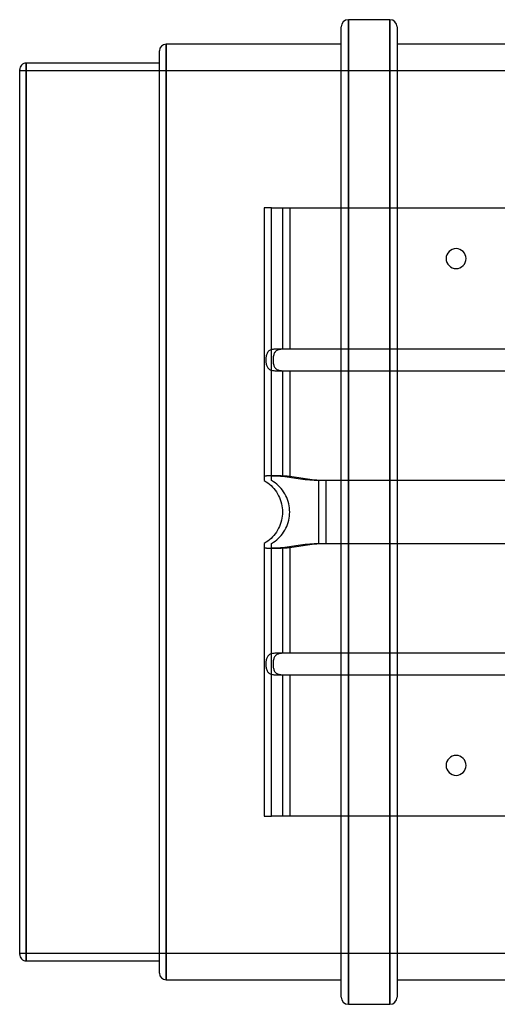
# Model space of a CAD drawing. Header units: millimetres. Extents: x -193 to 193, y -192 to 136.
# Tile 1 of 3: x -193 to -61, y -136 to 136. Entities that reach past the tile are written whole.
import ezdxf

# ---------------------------------------------------------------- set-up
doc = ezdxf.new("R2010")
doc.units = ezdxf.units.MM
doc.layers.add('HIDDEN', color=7, linetype='Continuous')
doc.layers.add('THICK', color=7, linetype='Continuous')

msp = doc.modelspace()

# ---------------------------------------------------------------- linework, layer by layer
at = {"layer": 'HIDDEN'}
for p, q in [((-102.22, 136), (-102.22, 0)), ((-90.78, 136), (-90.78, 0)), ((-152.6, 0), (-152.6, 129.2)), ((-191.2, 0), (-191.2, 124)), ((-193, 122), (193, 122)), ((-123.45, 84), (-125.45, 84)), ((-125.45, 84), (-125.45, 8.66)), ((-125.45, 84), (-125.45, 84)), ((-123.45, 8.66), (-123.45, 84)), ((-123.45, 84), (-118.45, 84)), ((-123.45, 84), (-123.45, 84)), ((-120.45, 84), (-120.45, 45)), ((-118.45, 84), (-118.45, 45)), ((-118.45, 84), (118.45, 84)), ((-124.79, 43.63), (-124.86, 43.4)), ((-124.71, 43.83), (-124.79, 43.63)), ((-124.6, 44.02), (-124.71, 43.83)), ((-124.49, 44.19), (-124.6, 44.02)), ((-124.35, 44.34), (-124.49, 44.19)), ((-124.2, 44.48), (-124.35, 44.34)), ((-124.02, 44.6), (-124.2, 44.48)), ((-123.84, 44.69), (-124.02, 44.6)), ((-123.65, 44.77), (-123.84, 44.69)), ((-123.45, 44.83), (-123.65, 44.77)), ((-123.24, 44.88), (-123.45, 44.83)), ((-123.02, 44.91), (-123.24, 44.88)), ((-122.78, 44.94), (-123.02, 44.91)), ((-122.79, 43.63), (-122.86, 43.4)), ((-122.71, 43.83), (-122.79, 43.63)), ((-122.54, 44.96), (-122.78, 44.94)), ((-122.6, 44.02), (-122.71, 43.83)), ((-122.49, 44.19), (-122.6, 44.02)), ((-122.29, 44.98), (-122.54, 44.96)), ((-122.35, 44.34), (-122.49, 44.19)), ((-122.2, 44.48), (-122.35, 44.34)), ((-122.03, 44.99), (-122.29, 44.98)), ((-122.02, 44.6), (-122.2, 44.48)), ((-121.77, 44.99), (-122.03, 44.99)), ((-121.84, 44.69), (-122.02, 44.6)), ((-121.65, 44.77), (-121.84, 44.69)), ((-121.51, 45), (-121.77, 44.99)), ((-121.45, 44.83), (-121.65, 44.77)), ((-121.24, 45), (-121.51, 45)), ((-121.24, 44.88), (-121.45, 44.83)), ((-120.98, 45), (-121.24, 45)), ((-121.02, 44.91), (-121.24, 44.88)), ((-120.78, 44.94), (-121.02, 44.91)), ((-120.71, 45), (-120.98, 45)), ((-120.54, 44.96), (-120.78, 44.94)), ((-120.45, 45), (-120.71, 45)), ((-120.29, 44.98), (-120.54, 44.96)), ((120.45, 45), (-120.45, 45)), ((-120.03, 44.99), (-120.29, 44.98)), ((-119.77, 44.99), (-120.03, 44.99)), ((-119.51, 45), (-119.77, 44.99)), ((-119.24, 45), (-119.51, 45)), ((-118.98, 45), (-119.24, 45)), ((-118.71, 45), (-118.98, 45)), ((-118.45, 45), (-118.71, 45)), ((118.45, 45), (-118.45, 45)), ((-125.02, 42.39), (-125.03, 42.13)), ((-125.03, 42.13), (-125.03, 41.87)), ((-125.03, 41.87), (-125.02, 41.61)), ((-125, 42.65), (-125.02, 42.39)), ((-125.02, 41.61), (-125, 41.34)), ((-124.97, 42.91), (-125, 42.65)), ((-125, 41.34), (-124.97, 41.08)), ((-124.92, 43.16), (-124.97, 42.91)), ((-124.97, 41.08), (-124.92, 40.83)), ((-124.86, 43.4), (-124.92, 43.16)), ((-124.92, 40.83), (-124.86, 40.59)), ((-123.02, 42.39), (-123.03, 42.13)), ((-123.03, 42.13), (-123.03, 41.87)), ((-123.03, 41.87), (-123.02, 41.61)), ((-123, 42.65), (-123.02, 42.39)), ((-123.02, 41.61), (-123, 41.34)), ((-122.97, 42.91), (-123, 42.65)), ((-123, 41.34), (-122.97, 41.08)), ((-122.92, 43.16), (-122.97, 42.91)), ((-122.97, 41.08), (-122.92, 40.83)), ((-122.86, 43.4), (-122.92, 43.16)), ((-122.92, 40.83), (-122.86, 40.59)), ((-124.86, 40.59), (-124.79, 40.36)), ((-124.79, 40.36), (-124.7, 40.16)), ((-124.7, 40.16), (-124.6, 39.97)), ((-124.6, 39.97), (-124.48, 39.8)), ((-124.48, 39.8), (-124.34, 39.65)), ((-124.34, 39.65), (-124.18, 39.51)), ((-124.18, 39.51), (-124.01, 39.4)), ((-124.01, 39.4), (-123.83, 39.31)), ((-123.83, 39.31), (-123.65, 39.23)), ((-123.65, 39.23), (-123.45, 39.17)), ((-123.45, 39.17), (-123.23, 39.12)), ((-123.23, 39.12), (-123.01, 39.08)), ((-123.01, 39.08), (-122.78, 39.06)), ((-122.86, 40.59), (-122.79, 40.36)), ((-122.79, 40.36), (-122.7, 40.16)), ((-122.78, 39.06), (-122.53, 39.03)), ((-122.7, 40.16), (-122.6, 39.97)), ((-122.6, 39.97), (-122.48, 39.8)), ((-122.53, 39.03), (-122.29, 39.02)), ((-122.48, 39.8), (-122.34, 39.65)), ((-122.34, 39.65), (-122.18, 39.51)), ((-122.29, 39.02), (-122.03, 39.01)), ((-122.18, 39.51), (-122.01, 39.4)), ((-122.03, 39.01), (-121.77, 39.01)), ((-122.01, 39.4), (-121.83, 39.31)), ((-121.83, 39.31), (-121.65, 39.23)), ((-121.77, 39.01), (-121.51, 39)), ((-121.65, 39.23), (-121.45, 39.17)), ((-121.51, 39), (-121.24, 39)), ((-121.45, 39.17), (-121.23, 39.12)), ((-121.24, 39), (-120.97, 39)), ((-121.23, 39.12), (-121.01, 39.08)), ((-121.01, 39.08), (-120.78, 39.06)), ((-120.97, 39), (-120.71, 39)), ((-120.78, 39.06), (-120.53, 39.03)), ((-120.71, 39), (-120.45, 39)), ((-120.53, 39.03), (-120.29, 39.02)), ((-120.45, 39), (120.45, 39)), ((-120.45, 39), (-120.45, 9.8)), ((-120.29, 39.02), (-120.03, 39.01)), ((-120.03, 39.01), (-119.77, 39.01)), ((-119.77, 39.01), (-119.51, 39)), ((-119.51, 39), (-119.24, 39)), ((-119.24, 39), (-118.97, 39)), ((-118.97, 39), (-118.71, 39)), ((-118.71, 39), (-118.45, 39)), ((-118.45, 39), (118.45, 39)), ((-118.45, 39), (-118.45, 9.8)), ((-125.44, 9.83), (-125.45, 9.8)), ((-125.45, 8.66), (-124.95, 8.35)), ((-125.45, 8.66), (-125.45, 8.66)), ((-125.43, 9.85), (-125.44, 9.83)), ((-125.4, 9.87), (-125.43, 9.85)), ((-125.37, 9.88), (-125.4, 9.87)), ((-125.32, 9.9), (-125.37, 9.88)), ((-125.27, 9.91), (-125.32, 9.9)), ((-125.21, 9.92), (-125.27, 9.91)), ((-125.13, 9.93), (-125.21, 9.92)), ((-125.05, 9.94), (-125.13, 9.93)), ((-124.95, 9.94), (-125.05, 9.94)), ((-124.85, 9.95), (-124.95, 9.94)), ((-124.95, 8.35), (-124.47, 8.02)), ((-124.74, 9.95), (-124.85, 9.95)), ((-124.62, 9.96), (-124.74, 9.95)), ((-124.49, 9.96), (-124.62, 9.96)), ((-124.36, 9.96), (-124.49, 9.96)), ((-124.21, 9.96), (-124.36, 9.96)), ((-124.06, 9.96), (-124.21, 9.96)), ((-123.9, 9.96), (-124.06, 9.96)), ((-123.74, 9.96), (-123.9, 9.96)), ((-123.56, 9.96), (-123.74, 9.96)), ((-123.39, 9.96), (-123.56, 9.96)), ((-123.44, 9.83), (-123.45, 9.8)), ((-122.95, 8.35), (-123.45, 8.66)), ((-123.45, 8.66), (-123.45, 8.66)), ((-123.43, 9.85), (-123.44, 9.83)), ((-123.4, 9.87), (-123.43, 9.85)), ((-123.37, 9.88), (-123.4, 9.87)), ((-123.2, 9.96), (-123.39, 9.96)), ((-123.32, 9.9), (-123.37, 9.88)), ((-123.27, 9.91), (-123.32, 9.9)), ((-123.21, 9.92), (-123.27, 9.91)), ((-123.13, 9.93), (-123.21, 9.92)), ((-123.01, 9.95), (-123.2, 9.96)), ((-123.05, 9.94), (-123.13, 9.93)), ((-122.95, 9.94), (-123.05, 9.94)), ((-122.82, 9.95), (-123.01, 9.95)), ((-122.85, 9.95), (-122.95, 9.94)), ((-122.47, 8.02), (-122.95, 8.35)), ((-122.74, 9.95), (-122.85, 9.95)), ((-122.62, 9.94), (-122.82, 9.95)), ((-122.62, 9.96), (-122.74, 9.95)), ((-122.49, 9.96), (-122.62, 9.96)), ((-122.41, 9.94), (-122.62, 9.94)), ((-122.36, 9.96), (-122.49, 9.96)), ((-122.2, 9.93), (-122.41, 9.94)), ((-122.21, 9.96), (-122.36, 9.96)), ((-122.06, 9.96), (-122.21, 9.96)), ((-121.99, 9.92), (-122.2, 9.93)), ((-121.9, 9.96), (-122.06, 9.96)), ((-121.78, 9.91), (-121.99, 9.92)), ((-121.74, 9.96), (-121.9, 9.96)), ((-121.56, 9.9), (-121.78, 9.91)), ((-121.56, 9.96), (-121.74, 9.96)), ((-121.39, 9.96), (-121.56, 9.96)), ((-121.34, 9.88), (-121.56, 9.9)), ((-121.2, 9.96), (-121.39, 9.96)), ((-121.12, 9.87), (-121.34, 9.88)), ((-121.01, 9.95), (-121.2, 9.96)), ((-120.9, 9.85), (-121.12, 9.87)), ((-120.82, 9.95), (-121.01, 9.95)), ((-120.67, 9.83), (-120.9, 9.85)), ((-120.62, 9.94), (-120.82, 9.95)), ((-120.45, 9.8), (-120.67, 9.83)), ((-120.41, 9.94), (-120.62, 9.94)), ((-119.17, 9.64), (-120.45, 9.8)), ((-120.2, 9.93), (-120.41, 9.94)), ((-119.99, 9.92), (-120.2, 9.93)), ((-119.78, 9.91), (-119.99, 9.92)), ((-119.56, 9.9), (-119.78, 9.91)), ((-119.34, 9.88), (-119.56, 9.9)), ((-119.12, 9.87), (-119.34, 9.88)), ((-117.94, 9.46), (-119.17, 9.64)), ((-118.9, 9.85), (-119.12, 9.87)), ((-118.67, 9.83), (-118.9, 9.85)), ((-118.45, 9.8), (-118.67, 9.83)), ((-117.17, 9.64), (-118.45, 9.8)), ((-116.74, 9.28), (-117.94, 9.46)), ((-115.94, 9.46), (-117.17, 9.64)), ((-115.49, 9.09), (-116.74, 9.28)), ((-114.74, 9.28), (-115.94, 9.46)), ((-114.21, 8.91), (-115.49, 9.09)), ((-113.49, 9.09), (-114.74, 9.28)), ((-112.92, 8.77), (-114.21, 8.91)), ((-112.21, 8.91), (-113.49, 9.09)), ((-111.66, 8.69), (-112.92, 8.77)), ((-110.92, 8.77), (-112.21, 8.91)), ((-110.45, 8.66), (-111.66, 8.69)), ((-109.66, 8.69), (-110.92, 8.77)), ((110.45, 8.66), (-110.45, 8.66)), ((-110.45, 8.66), (-110.45, 0)), ((-108.45, 8.66), (-109.66, 8.69)), ((108.45, 8.66), (-108.45, 8.66)), ((-108.45, 8.66), (-108.45, 0)), ((-124.47, 8.02), (-124.02, 7.66)), ((-124.02, 7.66), (-123.59, 7.28)), ((-123.59, 7.28), (-123.19, 6.88)), ((-123.19, 6.88), (-122.81, 6.46)), ((-122.81, 6.46), (-122.45, 6.01)), ((-122.02, 7.66), (-122.47, 8.02)), ((-122.45, 6.01), (-122.12, 5.53)), ((-122.12, 5.53), (-121.81, 5.03)), ((-121.59, 7.28), (-122.02, 7.66)), ((-121.19, 6.88), (-121.59, 7.28)), ((-120.81, 6.46), (-121.19, 6.88)), ((-120.45, 6.01), (-120.81, 6.46)), ((-120.12, 5.53), (-120.45, 6.01)), ((-119.81, 5.03), (-120.12, 5.53)), ((-121.81, 5.03), (-121.52, 4.51)), ((-121.52, 4.51), (-121.27, 3.97)), ((-121.27, 3.97), (-121.05, 3.42)), ((-121.05, 3.42), (-120.87, 2.86)), ((-120.87, 2.86), (-120.72, 2.29)), ((-119.52, 4.51), (-119.81, 5.03)), ((-119.27, 3.97), (-119.52, 4.51)), ((-119.05, 3.42), (-119.27, 3.97)), ((-118.87, 2.86), (-119.05, 3.42)), ((-118.72, 2.29), (-118.87, 2.86)), ((-120.72, 2.29), (-120.6, 1.71)), ((-120.6, 1.71), (-120.51, 1.14)), ((-120.51, 1.14), (-120.47, 0.56)), ((-120.47, 0.56), (-120.45, 0)), ((-118.6, 1.71), (-118.72, 2.29)), ((-118.51, 1.14), (-118.6, 1.71)), ((-118.47, 0.56), (-118.51, 1.14)), ((-118.45, 0), (-118.47, 0.56)), ((-191.2, -124), (-191.2, 0)), ((-152.6, -129.2), (-152.6, 0)), ((-120.72, -2.29), (-120.87, -2.86)), ((-120.6, -1.71), (-120.72, -2.29)), ((-120.51, -1.14), (-120.6, -1.71)), ((-120.47, -0.56), (-120.51, -1.14)), ((-120.45, 0), (-120.47, -0.56)), ((-118.87, -2.86), (-118.72, -2.29)), ((-118.72, -2.29), (-118.6, -1.71)), ((-118.6, -1.71), (-118.51, -1.14)), ((-118.51, -1.14), (-118.47, -0.56)), ((-118.47, -0.56), (-118.45, 0)), ((-110.45, 0), (-110.45, -8.66)), ((-108.45, 0), (-108.45, -8.66)), ((-102.22, 0), (-102.22, -136)), ((-90.78, 0), (-90.78, -136)), ((-121.81, -5.03), (-122.12, -5.53)), ((-121.52, -4.51), (-121.81, -5.03)), ((-121.27, -3.97), (-121.52, -4.51)), ((-121.05, -3.42), (-121.27, -3.97)), ((-120.87, -2.86), (-121.05, -3.42)), ((-120.12, -5.53), (-119.81, -5.03)), ((-119.81, -5.03), (-119.52, -4.51)), ((-119.52, -4.51), (-119.27, -3.97)), ((-119.27, -3.97), (-119.05, -3.42)), ((-119.05, -3.42), (-118.87, -2.86)), ((-124.47, -8.02), (-124.95, -8.35)), ((-124.02, -7.66), (-124.47, -8.02)), ((-123.59, -7.28), (-124.02, -7.66)), ((-123.19, -6.88), (-123.59, -7.28)), ((-122.81, -6.46), (-123.19, -6.88)), ((-122.95, -8.35), (-122.47, -8.02)), ((-122.45, -6.01), (-122.81, -6.46)), ((-122.47, -8.02), (-122.02, -7.66)), ((-122.12, -5.53), (-122.45, -6.01)), ((-122.02, -7.66), (-121.59, -7.28)), ((-121.59, -7.28), (-121.19, -6.88)), ((-121.19, -6.88), (-120.81, -6.46)), ((-120.81, -6.46), (-120.45, -6.01)), ((-120.45, -6.01), (-120.12, -5.53)), ((-124.95, -8.35), (-125.45, -8.66)), ((-125.45, -8.66), (-125.45, -84)), ((-125.45, -8.66), (-125.45, -8.66)), ((-125.45, -9.8), (-125.44, -9.83)), ((-125.44, -9.83), (-125.43, -9.85)), ((-125.43, -9.85), (-125.41, -9.87)), ((-125.41, -9.87), (-125.37, -9.88)), ((-125.37, -9.88), (-125.33, -9.9)), ((-125.33, -9.9), (-125.27, -9.91)), ((-125.27, -9.91), (-125.21, -9.92)), ((-125.21, -9.92), (-125.13, -9.93)), ((-125.13, -9.93), (-125.05, -9.94)), ((-125.05, -9.94), (-124.96, -9.94)), ((-124.96, -9.94), (-124.85, -9.95)), ((-124.85, -9.95), (-124.74, -9.95)), ((-124.74, -9.95), (-124.62, -9.96)), ((-124.62, -9.96), (-124.5, -9.96)), ((-124.5, -9.96), (-124.36, -9.96)), ((-124.36, -9.96), (-124.22, -9.96)), ((-124.22, -9.96), (-124.07, -9.96)), ((-124.07, -9.96), (-123.91, -9.96)), ((-123.91, -9.96), (-123.74, -9.96)), ((-123.74, -9.96), (-123.57, -9.96)), ((-123.57, -9.96), (-123.39, -9.96)), ((-123.45, -8.66), (-122.95, -8.35)), ((-123.45, -84), (-123.45, -8.66)), ((-123.45, -8.66), (-123.45, -8.66)), ((-123.45, -9.8), (-123.44, -9.83)), ((-123.44, -9.83), (-123.43, -9.85)), ((-123.43, -9.85), (-123.41, -9.87)), ((-123.41, -9.87), (-123.37, -9.88)), ((-123.39, -9.96), (-123.21, -9.96)), ((-123.37, -9.88), (-123.33, -9.9)), ((-123.33, -9.9), (-123.27, -9.91)), ((-123.27, -9.91), (-123.21, -9.92)), ((-123.21, -9.92), (-123.13, -9.93)), ((-123.21, -9.96), (-123.02, -9.95)), ((-123.13, -9.93), (-123.05, -9.94)), ((-123.05, -9.94), (-122.96, -9.94)), ((-123.02, -9.95), (-122.82, -9.95)), ((-122.96, -9.94), (-122.85, -9.95)), ((-122.85, -9.95), (-122.74, -9.95)), ((-122.82, -9.95), (-122.62, -9.94)), ((-122.74, -9.95), (-122.62, -9.96)), ((-122.62, -9.94), (-122.42, -9.94)), ((-122.62, -9.96), (-122.5, -9.96)), ((-122.5, -9.96), (-122.36, -9.96)), ((-122.42, -9.94), (-122.21, -9.93)), ((-122.36, -9.96), (-122.22, -9.96)), ((-122.22, -9.96), (-122.07, -9.96)), ((-122.21, -9.93), (-121.99, -9.92)), ((-122.07, -9.96), (-121.91, -9.96)), ((-121.99, -9.92), (-121.78, -9.91)), ((-121.91, -9.96), (-121.74, -9.96)), ((-121.78, -9.91), (-121.56, -9.9)), ((-121.74, -9.96), (-121.57, -9.96)), ((-121.57, -9.96), (-121.39, -9.96)), ((-121.56, -9.9), (-121.34, -9.88)), ((-121.39, -9.96), (-121.21, -9.96)), ((-121.34, -9.88), (-121.12, -9.87)), ((-121.21, -9.96), (-121.02, -9.95)), ((-121.12, -9.87), (-120.9, -9.85)), ((-121.02, -9.95), (-120.82, -9.95)), ((-120.9, -9.85), (-120.67, -9.83)), ((-120.82, -9.95), (-120.62, -9.94)), ((-120.67, -9.83), (-120.45, -9.8)), ((-120.62, -9.94), (-120.42, -9.94)), ((-120.45, -9.8), (-119.17, -9.64)), ((-120.45, -9.8), (-120.45, -39)), ((-120.42, -9.94), (-120.21, -9.93)), ((-120.21, -9.93), (-119.99, -9.92)), ((-119.99, -9.92), (-119.78, -9.91)), ((-119.78, -9.91), (-119.56, -9.9)), ((-119.56, -9.9), (-119.34, -9.88)), ((-119.34, -9.88), (-119.12, -9.87)), ((-119.17, -9.64), (-117.94, -9.46)), ((-119.12, -9.87), (-118.9, -9.85)), ((-118.9, -9.85), (-118.67, -9.83)), ((-118.67, -9.83), (-118.45, -9.8)), ((-118.45, -9.8), (-117.17, -9.64)), ((-118.45, -9.8), (-118.45, -39)), ((-117.94, -9.46), (-116.74, -9.28)), ((-117.17, -9.64), (-115.94, -9.46)), ((-116.74, -9.28), (-115.49, -9.09)), ((-115.94, -9.46), (-114.74, -9.28)), ((-115.49, -9.09), (-114.21, -8.91)), ((-114.74, -9.28), (-113.49, -9.09)), ((-114.21, -8.91), (-112.92, -8.77)), ((-113.49, -9.09), (-112.21, -8.91)), ((-112.92, -8.77), (-111.66, -8.69)), ((-112.21, -8.91), (-110.92, -8.77)), ((-111.66, -8.69), (-110.45, -8.66)), ((-110.92, -8.77), (-109.66, -8.69)), ((-110.45, -8.66), (110.45, -8.66)), ((-109.66, -8.69), (-108.45, -8.66)), ((-108.45, -8.66), (108.45, -8.66)), ((-124.86, -40.59), (-124.92, -40.83)), ((-124.79, -40.36), (-124.86, -40.59)), ((-124.7, -40.16), (-124.79, -40.36)), ((-124.6, -39.97), (-124.7, -40.16)), ((-124.48, -39.8), (-124.6, -39.97)), ((-124.34, -39.65), (-124.48, -39.8)), ((-124.18, -39.51), (-124.34, -39.65)), ((-124.01, -39.4), (-124.18, -39.51)), ((-123.83, -39.31), (-124.01, -39.4)), ((-123.65, -39.23), (-123.83, -39.31)), ((-123.45, -39.17), (-123.65, -39.23)), ((-123.23, -39.12), (-123.45, -39.17)), ((-123.01, -39.08), (-123.23, -39.12)), ((-122.78, -39.06), (-123.01, -39.08)), ((-122.86, -40.59), (-122.92, -40.83)), ((-122.79, -40.36), (-122.86, -40.59)), ((-122.7, -40.16), (-122.79, -40.36)), ((-122.53, -39.03), (-122.78, -39.06)), ((-122.6, -39.97), (-122.7, -40.16)), ((-122.48, -39.8), (-122.6, -39.97)), ((-122.29, -39.02), (-122.53, -39.03)), ((-122.34, -39.65), (-122.48, -39.8)), ((-122.18, -39.51), (-122.34, -39.65)), ((-122.03, -39.01), (-122.29, -39.02)), ((-122.01, -39.4), (-122.18, -39.51)), ((-121.77, -39.01), (-122.03, -39.01)), ((-121.83, -39.31), (-122.01, -39.4)), ((-121.65, -39.23), (-121.83, -39.31)), ((-121.51, -39), (-121.77, -39.01)), ((-121.45, -39.17), (-121.65, -39.23)), ((-121.24, -39), (-121.51, -39)), ((-121.23, -39.12), (-121.45, -39.17)), ((-120.97, -39), (-121.24, -39)), ((-121.01, -39.08), (-121.23, -39.12)), ((-120.78, -39.06), (-121.01, -39.08)), ((-120.71, -39), (-120.97, -39)), ((-120.53, -39.03), (-120.78, -39.06)), ((-120.45, -39), (-120.71, -39)), ((-120.29, -39.02), (-120.53, -39.03)), ((120.45, -39), (-120.45, -39)), ((-120.03, -39.01), (-120.29, -39.02)), ((-119.77, -39.01), (-120.03, -39.01)), ((-119.51, -39), (-119.77, -39.01)), ((-119.24, -39), (-119.51, -39)), ((-118.97, -39), (-119.24, -39)), ((-118.71, -39), (-118.97, -39)), ((-118.45, -39), (-118.71, -39)), ((118.45, -39), (-118.45, -39)), ((-125.02, -41.61), (-125.03, -41.87)), ((-125.03, -41.87), (-125.03, -42.13)), ((-125.03, -42.13), (-125.02, -42.39)), ((-125, -41.34), (-125.02, -41.61)), ((-125.02, -42.39), (-125, -42.66)), ((-124.97, -41.08), (-125, -41.34)), ((-125, -42.66), (-124.97, -42.92)), ((-124.92, -40.83), (-124.97, -41.08)), ((-124.97, -42.92), (-124.92, -43.17)), ((-124.92, -43.17), (-124.86, -43.41)), ((-124.86, -43.41), (-124.79, -43.64)), ((-123.02, -41.61), (-123.03, -41.87)), ((-123.03, -41.87), (-123.03, -42.13)), ((-123.03, -42.13), (-123.02, -42.39)), ((-123, -41.34), (-123.02, -41.61)), ((-123.02, -42.39), (-123, -42.66)), ((-122.97, -41.08), (-123, -41.34)), ((-123, -42.66), (-122.97, -42.92)), ((-122.92, -40.83), (-122.97, -41.08)), ((-122.97, -42.92), (-122.92, -43.17)), ((-122.92, -43.17), (-122.86, -43.41)), ((-122.86, -43.41), (-122.79, -43.64)), ((-124.79, -43.64), (-124.7, -43.84)), ((-124.7, -43.84), (-124.6, -44.03)), ((-124.6, -44.03), (-124.48, -44.2)), ((-124.48, -44.2), (-124.34, -44.35)), ((-124.34, -44.35), (-124.18, -44.49)), ((-124.18, -44.49), (-124.01, -44.6)), ((-124.01, -44.6), (-123.83, -44.69)), ((-123.83, -44.69), (-123.65, -44.77)), ((-123.65, -44.77), (-123.45, -44.83)), ((-123.45, -44.83), (-123.23, -44.88)), ((-123.23, -44.88), (-123.01, -44.92)), ((-123.01, -44.92), (-122.78, -44.94)), ((-122.79, -43.64), (-122.7, -43.84)), ((-122.78, -44.94), (-122.53, -44.97)), ((-122.7, -43.84), (-122.6, -44.03)), ((-122.6, -44.03), (-122.48, -44.2)), ((-122.53, -44.97), (-122.29, -44.98)), ((-122.48, -44.2), (-122.34, -44.35)), ((-122.34, -44.35), (-122.18, -44.49)), ((-122.29, -44.98), (-122.03, -44.99)), ((-122.18, -44.49), (-122.01, -44.6)), ((-122.03, -44.99), (-121.77, -44.99)), ((-122.01, -44.6), (-121.83, -44.69)), ((-121.83, -44.69), (-121.65, -44.77)), ((-121.77, -44.99), (-121.51, -45)), ((-121.65, -44.77), (-121.45, -44.83)), ((-121.51, -45), (-121.24, -45)), ((-121.45, -44.83), (-121.23, -44.88)), ((-121.24, -45), (-120.97, -45)), ((-121.23, -44.88), (-121.01, -44.92)), ((-121.01, -44.92), (-120.78, -44.94)), ((-120.97, -45), (-120.71, -45)), ((-120.78, -44.94), (-120.53, -44.97)), ((-120.71, -45), (-120.45, -45)), ((-120.53, -44.97), (-120.29, -44.98)), ((-120.45, -45), (120.45, -45)), ((-120.45, -45), (-120.45, -84)), ((-120.29, -44.98), (-120.03, -44.99)), ((-120.03, -44.99), (-119.77, -44.99)), ((-119.77, -44.99), (-119.51, -45)), ((-119.51, -45), (-119.24, -45)), ((-119.24, -45), (-118.97, -45)), ((-118.97, -45), (-118.71, -45)), ((-118.71, -45), (-118.45, -45)), ((-118.45, -45), (-118.45, -84)), ((-118.45, -45), (118.45, -45)), ((-125.45, -84), (-123.45, -84)), ((-125.45, -84), (-125.45, -84)), ((-123.45, -84), (-123.45, -84)), ((-118.45, -84), (-123.45, -84)), ((118.45, -84), (-118.45, -84)), ((193, -122), (-193, -122))]:
    msp.add_line(p, q, dxfattribs=at)
for centre, start, end in [((-72.5, 70), 0, 180), ((-72.5, 70), 180, 0), ((-72.5, -70), 0, 180), ((-72.5, -70), 180, 0)]:
    msp.add_arc(centre, 2.75, start, end, dxfattribs=at)
at = {"layer": 'THICK'}
for p, q in [((-104.22, -134), (-104.22, 134)), ((-90.78, 136), (-102.22, 136)), ((-102.22, -136), (-102.22, 136)), ((-90.78, -136), (-90.78, 136)), ((-88.78, 134), (-88.78, -134)), ((-104.22, 129.2), (-152.6, 129.2)), ((-152.6, 129.2), (-152.6, -129.2)), ((88.78, 129.2), (-88.78, 129.2)), ((-154.4, -127.4), (-154.4, 127.4)), ((-154.4, 124), (-191.2, 124)), ((-191.2, 124), (-191.2, -124)), ((-193, -122.2), (-193, 122.2)), ((-191.2, -124), (-154.4, -124)), ((-152.6, -129.2), (-104.22, -129.2)), ((-88.78, -129.2), (-57.9, -129.2)), ((-102.22, -136), (-90.78, -136))]:
    msp.add_line(p, q, dxfattribs=at)
for centre, radius, start, end in [((-102.22, 134), 2, 90, 180), ((-90.78, 134), 2, 0, 90), ((-152.6, 127.4), 1.8, 90.0002, 180), ((-191.2, 122.2), 1.8, 89.9999, 180.0001), ((-191.2, -122.2), 1.8, 179.9999, 270.0001), ((-152.6, -127.4), 1.8, 180, 269.9998), ((-102.22, -134), 2, 180, 270), ((-90.78, -134), 2, 270, 0)]:
    msp.add_arc(centre, radius, start, end, dxfattribs=at)

doc.saveas('drawing.dxf')
